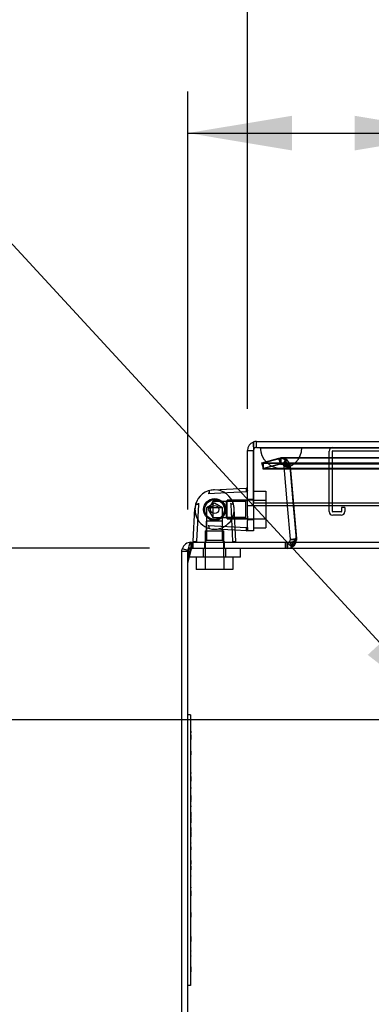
# Model space of a CAD drawing. Header units: inches. Extents: x 1 to 240, y -1 to 159.
# Tile 4 of 30: x 50.2 to 54.42, y 23.3 to 35.13. Entities that reach past the tile are written whole.
import ezdxf
from ezdxf import colors
from ezdxf.entities.mleader import LeaderData, LeaderLine
from ezdxf.enums import TextEntityAlignment as Align
from ezdxf.lldxf.tags import DXFTag
from ezdxf.math import Vec2, Vec3

# ---------------------------------------------------------------- set-up
doc = ezdxf.new("R2010")
doc.units = ezdxf.units.IN
doc.header["$MEASUREMENT"] = 0
for name, color, linetype in [('COM70220', 7, 'Continuous'), ('COM70701-3', 7, 'Continuous'), ('COM70702-12', 7, 'Continuous'), ('COM70703-7', 7, 'Continuous'), ('COM70705-11', 7, 'Continuous'), ('COM70714-3', 7, 'Continuous'), ('Default', 7, 'Continuous'), ('HNG86659-1', 7, 'Continuous'), ('HNG86659-2', 7, 'Continuous'), ('LAB86820', 7, 'Continuous'), ('SCS86661', 7, 'Continuous'), ('WAM30017', 7, 'Continuous')]:
    doc.layers.add(name, color=color, linetype=linetype)
doc.styles.add('SEACAD_Times_New_Roman', font='times.ttf')
tags = doc.linetypes.add('HIDDEN2', pattern=[0.1875, 0.125, -0.0625]).pattern_tags.tags
tags[6:7] = [DXFTag(74, 4), DXFTag(75, 0), DXFTag(340, '0'), DXFTag(46, 0.0), DXFTag(50, 0.0), DXFTag(44, 0.0), DXFTag(45, 0.0)]
tags[4:5] = [DXFTag(74, 4), DXFTag(75, 0), DXFTag(340, '0'), DXFTag(46, 0.0), DXFTag(50, 0.0), DXFTag(44, 0.0), DXFTag(45, 0.0)]
doc.dimstyles.new('HAMMOND_(STH_-_240x160)', dxfattribs={"dimtxt": 1, "dimasz": 1.25, "dimexe": 0.5, "dimexo": 0.5, "dimgap": 0.25, "dimtad": 0, "dimtih": 1, "dimtoh": 1, "dimzin": 0, "dimdsep": 46, "dimtxsty": 'SEACAD_Times_New_Roman', "dimblk1": '_SE_FILLED', "dimblk2": '_SE_FILLED', "dimsah": 1, "dimcen": 0.5, "dimadec": 0, "dimazin": 0, "dimtfac": 0.8, "dimtofl": 0, "dimtmove": 0, "dimatfit": 3, "dimfxl": 1, "dimtolj": 1, "dimtzin": 0, "dimarcsym": 0})

# ---------------------------------------------------------------- blocks, each defined once
blk = doc.blocks.new('SE4')
at = {"layer": 'COM70220', "color": 7, "linetype": 'HIDDEN2'}
for p, q in [((53.093, 29.987), (53.592, 29.987)), ((53.093, 29.986), (53.093, 29.987)), ((53.093, 29.986), (53.592, 29.986)), ((53.342, 29.984), (53.093, 29.986)), ((53.591, 29.986), (53.342, 29.984)), ((53.342, 29.984), (53.592, 29.984)), ((53.591, 29.987), (53.591, 29.986)), ((53.592, 29.987), (86.711, 29.987)), ((53.592, 29.986), (86.711, 29.986)), ((53.592, 29.984), (86.711, 29.984)), ((53.342, 29.738), (53.592, 29.738)), ((53.592, 29.738), (86.711, 29.738))]:
    blk.add_line(p, q, dxfattribs=at)
blk.add_arc((53.342, 29.988), 0.25, 180, 0, dxfattribs=at)
at = {"layer": 'COM70701-3', "color": 7, "linetype": 'HIDDEN2'}
for p, q in [((53.11, 29.804), (53.315, 29.859)), ((53.129, 29.735), (53.11, 29.804)), ((53.315, 29.859), (53.343, 29.863)), ((53.333, 29.79), (53.315, 29.859)), ((53.343, 29.791), (53.343, 29.863)), ((53.363, 29.785), (53.403, 29.844)), ((53.333, 29.79), (53.129, 29.735)), ((53.333, 29.79), (53.343, 29.791)), ((53.343, 29.791), (53.363, 29.785)), ((53.363, 29.785), (53.378, 29.763)), ((53.378, 29.763), (53.447, 29.781)), ((53.378, 29.758), (53.45, 29.764)), ((53.378, 29.763), (53.378, 29.758)), ((53.42, 29.287), (53.378, 29.758)), ((53.447, 29.781), (53.45, 29.764)), ((53.45, 29.764), (53.526, 28.895)), ((53.438, 28.855), (53.477, 28.795)), ((53.517, 28.878), (53.526, 28.877)), ((53.526, 28.895), (53.526, 28.877)), ((53.526, 28.895), (53.526, 28.895)), ((52.225, 28.752), (52.156, 28.772)), ((52.26, 28.85), (52.26, 28.778)), ((52.423, 28.85), (52.423, 28.778)), ((52.663, 28.778), (52.663, 28.85)), ((53.397, 28.85), (53.397, 28.778)), ((53.419, 28.85), (53.419, 28.778)), ((53.442, 28.85), (53.477, 28.795)), ((53.446, 28.85), (53.483, 28.799)), ((53.483, 28.799), (53.477, 28.795))]:
    blk.add_line(p, q, dxfattribs=at)
at = {"layer": 'COM70701-3', "color": 7, "linetype": 'Continuous'}
for p, q in [((53.454, 28.889), (53.42, 29.287)), ((53.44, 28.857), (53.438, 28.855)), ((53.438, 28.855), (53.442, 28.85)), ((53.44, 28.857), (53.446, 28.85)), ((53.454, 28.889), (53.526, 28.895)), ((53.454, 28.889), (53.455, 28.883)), ((53.455, 28.883), (53.517, 28.878)), ((52.152, 28.742), (52.156, 28.772)), ((52.152, 28.742), (52.224, 28.742)), ((52.152, 12.958), (52.152, 28.742)), ((52.225, 28.752), (52.156, 28.772))]:
    blk.add_line(p, q, dxfattribs=at)
at = {"layer": 'COM70701-3', "color": 7, "linetype": 'HIDDEN2'}
for centre, radius, start, end in [((53.342, 29.754), 0.109, 55.8948, 89.8951), ((53.343, 29.755), 0.108, 13.7843, 55.7899), ((53.419, 28.886), 0.108, 306.8348, 355.3824), ((52.26, 28.742), 0.036, 90.0001, 138.53), ((53.418, 28.886), 0.109, 270.0924, 302.6845)]:
    blk.add_arc(centre, radius, start, end, dxfattribs=at)
at = {"layer": 'COM70701-3', "color": 7, "linetype": 'Continuous'}
for centre, radius, start, end in [((53.419, 28.886), 0.036, 306.835, 355.3822), ((52.26, 28.742), 0.108, 90, 163.689), ((52.26, 28.742), 0.036, 138.53, 163.6889)]:
    blk.add_arc(centre, radius, start, end, dxfattribs=at)
at = {"layer": 'COM70702-12', "color": 7, "linetype": 'HIDDEN2'}
for p, q in [((53.336, 29.856), (53.124, 29.801)), ((53.124, 29.801), (87.18, 29.801)), ((53.124, 29.801), (53.124, 29.731)), ((53.336, 29.786), (53.336, 29.856)), ((86.954, 29.859), (53.35, 29.859)), ((53.336, 29.786), (53.124, 29.731)), ((53.124, 29.731), (87.18, 29.731)), ((86.954, 29.787), (53.35, 29.787)), ((53.456, 29.735), (53.43, 29.761)), ((53.43, 29.754), (53.43, 29.761)), ((53.456, 29.729), (53.43, 29.754)), ((53.522, 28.953), (53.456, 29.735)), ((53.456, 29.735), (53.456, 29.729)), ((53.522, 28.947), (53.456, 29.729)), ((53.516, 28.886), (53.516, 28.886)), ((53.517, 28.889), (53.517, 28.895)), ((53.522, 28.953), (53.522, 28.947)), ((53.523, 28.927), (53.523, 28.933)), ((52.224, 28.635), (52.262, 28.787)), ((52.224, 28.605), (52.262, 28.757)), ((52.262, 28.757), (52.262, 28.787)), ((52.276, 28.778), (52.276, 28.85)), ((52.286, 28.778), (52.286, 28.85)), ((53.395, 28.778), (53.395, 28.85))]:
    blk.add_line(p, q, dxfattribs=at)
for centre in [(53.395, 28.933), (53.395, 28.927)]:
    blk.add_ellipse(centre, major_axis=(-0.128, 0), ratio=0.996195, start_param=2.838142, end_param=3.297963, dxfattribs=at)
for points, knots in [([(53.35, 29.859), (53.353, 29.859), (53.356, 29.859), (53.367, 29.855), (53.375, 29.849), (53.391, 29.831), (53.399, 29.819), (53.415, 29.792), (53.422, 29.776), (53.43, 29.761)], [0.1504974, 0.1504974, 0.1504974, 0.1504974, 0.25, 0.25, 0.5, 0.5, 0.75, 0.75, 1, 1, 1, 1]), ([(53.336, 29.786), (53.344, 29.787), (53.352, 29.788), (53.367, 29.786), (53.375, 29.784), (53.391, 29.778), (53.399, 29.774), (53.415, 29.765), (53.422, 29.76), (53.43, 29.754)], [0, 0, 0, 0, 0.25, 0.25, 0.5, 0.5, 0.75, 0.75, 1, 1, 1, 1]), ([(53.395, 28.778), (53.402, 28.778), (53.409, 28.778), (53.422, 28.778), (53.429, 28.778), (53.442, 28.779), (53.448, 28.78), (53.46, 28.783), (53.466, 28.785), (53.476, 28.792), (53.482, 28.797), (53.491, 28.81), (53.495, 28.817), (53.503, 28.836), (53.507, 28.846), (53.513, 28.87), (53.515, 28.882), (53.517, 28.895)], [0, 0, 0, 0, 0.125, 0.125, 0.25, 0.25, 0.375, 0.375, 0.5, 0.5, 0.625, 0.625, 0.75, 0.75, 0.875, 0.875, 1, 1, 1, 1]), ([(53.42, 28.85), (53.421, 28.85), (53.425, 28.85), (53.431, 28.85), (53.439, 28.85), (53.448, 28.85), (53.456, 28.851), (53.464, 28.852), (53.474, 28.854), (53.481, 28.856), (53.485, 28.858)], [0.174992, 0.174992, 0.174992, 0.174992, 0.1885878, 0.2506526, 0.3120425, 0.3726029, 0.4321969, 0.4906952, 0.5479785, 0.6623431, 0.6623431, 0.6623431, 0.6623431]), ([(53.494, 28.862), (53.496, 28.863), (53.5, 28.866), (53.505, 28.871), (53.51, 28.876), (53.514, 28.882), (53.516, 28.887), (53.517, 28.889)], [0.7379534, 0.7379534, 0.7379534, 0.7379534, 0.7882141, 0.843718, 0.8974268, 0.9494645, 1, 1, 1, 1]), ([(52.262, 28.787), (52.264, 28.806), (52.266, 28.822), (52.271, 28.844), (52.273, 28.85), (52.276, 28.85)], [0, 0, 0, 0, 0.5, 0.5, 1, 1, 1, 1]), ([(52.262, 28.757), (52.263, 28.76), (52.264, 28.763), (52.266, 28.768), (52.268, 28.77), (52.27, 28.774), (52.271, 28.775), (52.273, 28.777), (52.275, 28.778), (52.276, 28.778)], [0, 0, 0, 0, 0.25, 0.25, 0.5, 0.5, 0.75, 0.75, 1, 1, 1, 1])]:
    blk.add_open_spline(points, degree=3, knots=knots, dxfattribs=at)
at = {"layer": 'COM70702-12', "color": 7, "linetype": 'Continuous'}
blk.add_open_spline([(53.395, 28.85), (53.398, 28.85), (53.404, 28.85), (53.413, 28.85), (53.418, 28.85), (53.42, 28.85)], degree=3, knots=[0, 0, 0, 0, 0.0630925, 0.1260117, 0.174992, 0.174992, 0.174992, 0.174992], dxfattribs=at)
at = {"layer": 'COM70703-7', "color": 7, "linetype": 'HIDDEN2'}
for p, q in [((53.333, 29.859), (53.129, 29.804)), ((53.129, 29.804), (87.175, 29.804)), ((53.129, 29.735), (53.129, 29.804)), ((53.343, 29.863), (53.333, 29.859)), ((86.961, 29.863), (53.333, 29.863)), ((53.333, 29.79), (53.333, 29.859)), ((53.343, 29.791), (53.343, 29.863)), ((53.397, 29.786), (53.397, 29.848)), ((53.403, 29.844), (53.397, 29.848)), ((53.403, 29.785), (53.403, 29.844)), ((53.333, 29.79), (53.129, 29.735)), ((53.129, 29.735), (87.175, 29.735)), ((53.397, 29.786), (53.343, 29.791)), ((86.961, 29.791), (53.343, 29.791)), ((53.403, 29.785), (53.397, 29.786)), ((53.446, 29.763), (53.403, 29.785)), ((53.446, 29.763), (53.446, 29.781)), ((53.45, 29.758), (53.446, 29.763)), ((53.526, 28.895), (53.45, 29.764)), ((53.45, 29.758), (53.45, 29.764)), ((53.491, 29.287), (53.45, 29.758)), ((53.477, 28.855), (53.477, 28.795)), ((53.483, 28.857), (53.483, 28.799)), ((53.525, 28.877), (53.525, 28.886)), ((53.525, 28.883), (53.525, 28.877)), ((53.526, 28.889), (53.526, 28.895)), ((52.226, 28.752), (52.226, 28.772)), ((52.26, 28.85), (52.26, 28.778)), ((52.26, 28.778), (88.044, 28.778)), ((53.419, 28.85), (53.419, 28.778))]:
    blk.add_line(p, q, dxfattribs=at)
at = {"layer": 'COM70703-7', "color": 7, "linetype": 'Continuous'}
for p, q in [((53.526, 28.889), (53.491, 29.287)), ((53.477, 28.855), (53.483, 28.857)), ((53.525, 28.883), (53.526, 28.889)), ((53.525, 28.886), (53.525, 28.886)), ((52.226, 28.772), (52.224, 28.742)), ((52.224, 12.922), (52.224, 28.742)), ((52.26, 28.85), (88.044, 28.85))]:
    blk.add_line(p, q, dxfattribs=at)
blk.add_arc((53.383, 29.062), 0.228, 296.0218, 308.2777, dxfattribs=at)
blk.add_open_spline([(52.26, 28.85), (52.257, 28.85), (52.254, 28.848), (52.249, 28.841), (52.246, 28.835), (52.24, 28.821), (52.238, 28.813), (52.232, 28.794), (52.229, 28.783), (52.226, 28.772)], degree=3, knots=[0, 0, 0, 0, 0.25, 0.25, 0.5, 0.5, 0.75, 0.75, 1, 1, 1, 1], dxfattribs=at)
at = {"layer": 'COM70703-7', "color": 7, "linetype": 'HIDDEN2'}
blk.add_open_spline([(52.26, 28.778), (52.257, 28.778), (52.254, 28.777), (52.249, 28.775), (52.246, 28.773), (52.24, 28.768), (52.238, 28.765), (52.232, 28.759), (52.229, 28.756), (52.226, 28.752)], degree=3, knots=[0, 0, 0, 0, 0.25, 0.25, 0.5, 0.5, 0.75, 0.75, 1, 1, 1, 1], dxfattribs=at)
at = {"layer": 'COM70705-11', "color": 7, "linetype": 'Continuous'}
for p, q in [((53.009, 29.997), (53.009, 30.055)), ((53.009, 30.054), (53.009, 30.054)), ((53.009, 30.054), (53.009, 29.953)), ((53.009, 30.054), (53.009, 29.952)), ((53.045, 30.06), (87.259, 30.06)), ((52.937, 29.952), (53.009, 29.952)), ((52.937, 29.287), (52.937, 29.952)), ((53.009, 29.997), (53.009, 29.318)), ((53.009, 29.287), (53.009, 29.952)), ((53.009, 29.287), (52.937, 29.287)), ((52.937, 29.162), (52.937, 29.287)), ((53.009, 29.287), (53.009, 29.318)), ((87.295, 29.318), (53.009, 29.318)), ((87.295, 29.287), (53.009, 29.287)), ((53.009, 29.287), (53.009, 29.162)), ((52.937, 29.162), (52.937, 29.113)), ((52.937, 29.03), (52.937, 29.113)), ((53.009, 29.162), (53.009, 29.113)), ((53.009, 29.113), (53.009, 28.988)), ((52.937, 28.988), (52.937, 28.999)), ((53.009, 28.988), (52.937, 28.988))]:
    blk.add_line(p, q, dxfattribs=at)
at = {"layer": 'COM70705-11', "color": 7, "linetype": 'HIDDEN2'}
for p, q in [((53.045, 29.988), (53.045, 30.06)), ((53.045, 29.988), (87.259, 29.988)), ((53.009, 29.363), (52.937, 29.363)), ((52.937, 29.123), (53.009, 29.123))]:
    blk.add_line(p, q, dxfattribs=at)
at = {"layer": 'COM70705-11', "color": 7, "linetype": 'Continuous'}
for radius, start, end in [(0.108, 109.4712, 180), (0.108, 90, 109.4491), (0.036, 177.3202, 180)]:
    blk.add_arc((53.045, 29.952), radius, start, end, dxfattribs=at)
at = {"layer": 'COM70705-11', "color": 7, "linetype": 'HIDDEN2'}
blk.add_arc((53.045, 29.952), 0.036, 90, 177.3202, dxfattribs=at)
at = {"layer": 'COM70705-11', "color": 7, "linetype": 'Continuous'}
blk.add_ellipse((53.045, 29.952), major_axis=(-0.119, 0), ratio=0.908294, start_param=4.712389, end_param=5.019287, dxfattribs=at)
at = {"layer": 'COM70705-11', "color": 7, "linetype": 'HIDDEN2'}
blk.add_ellipse((53.045, 29.952), major_axis=(-0.0396, 0), ratio=0.908294, start_param=4.712389, end_param=5.846853, dxfattribs=at)
at = {"layer": 'COM70714-3', "color": 7, "linetype": 'HIDDEN2'}
for p, q in [((53.918, 29.218), (53.918, 29.945)), ((53.958, 29.218), (53.958, 29.945)), ((53.961, 29.948), (54.688, 29.948)), ((54.063, 29.215), (53.961, 29.215)), ((54.066, 29.269), (54.066, 29.218)), ((54.106, 29.269), (54.066, 29.269)), ((54.106, 29.269), (54.106, 29.218)), ((54.063, 29.175), (53.961, 29.175))]:
    blk.add_line(p, q, dxfattribs=at)
for centre, radius, start, end in [((53.961, 29.945), 0.043, 90, 180), ((53.961, 29.945), 0.003, 90, 180), ((53.961, 29.218), 0.043, 180, 270), ((53.961, 29.218), 0.003, 180, 270), ((54.063, 29.218), 0.003, 270, 0), ((54.063, 29.218), 0.043, 270, 0)]:
    blk.add_arc(centre, radius, start, end, dxfattribs=at)
at = {"layer": 'HNG86659-1', "color": 7, "linetype": 'HIDDEN2'}
for p, q in [((52.466, 29.437), (52.926, 29.459)), ((52.523, 29.34), (52.467, 29.243)), ((52.523, 29.34), (52.523, 29.147)), ((52.614, 29.34), (52.523, 29.34)), ((52.682, 29.34), (52.614, 29.34)), ((52.915, 29.34), (52.682, 29.34)), ((52.915, 29.34), (52.682, 29.34)), ((52.682, 29.34), (52.682, 29.147)), ((52.937, 29.362), (52.915, 29.34)), ((52.915, 29.34), (52.915, 29.147)), ((52.543, 29.319), (52.446, 29.263)), ((52.64, 29.263), (52.446, 29.263)), ((52.446, 29.263), (52.446, 29.104)), ((52.467, 29.243), (52.523, 29.147)), ((52.64, 29.263), (52.543, 29.319)), ((52.64, 29.104), (52.64, 29.263)), ((52.446, 29.104), (52.446, 28.871)), ((52.446, 28.871), (52.446, 29.104)), ((52.64, 29.104), (52.446, 29.104)), ((52.523, 29.147), (52.615, 29.147)), ((52.615, 29.147), (52.682, 29.147)), ((52.64, 28.871), (52.64, 29.104)), ((52.64, 28.871), (52.64, 29.104)), ((52.682, 29.147), (52.915, 29.147)), ((52.915, 29.147), (52.682, 29.147)), ((52.915, 29.147), (52.937, 29.125)), ((52.466, 29.05), (52.926, 29.028)), ((52.792, 28.995), (52.531, 29.008)), ((52.327, 28.862), (52.326, 28.861)), ((52.446, 28.871), (52.425, 28.85)), ((52.64, 28.871), (52.446, 28.871)), ((52.661, 28.85), (52.64, 28.871)), ((52.759, 28.862), (52.759, 28.861))]:
    blk.add_line(p, q, dxfattribs=at)
at = {"layer": 'HNG86659-1', "color": 7, "linetype": 'Continuous'}
for p, q in [((52.531, 29.479), (52.924, 29.499)), ((52.925, 29.459), (52.925, 29.46)), ((52.288, 28.862), (52.307, 29.255)), ((52.349, 29.303), (52.327, 28.863)), ((52.35, 29.32), (52.349, 29.303)), ((52.736, 29.32), (52.737, 29.303)), ((52.737, 29.303), (52.759, 28.863)), ((52.798, 28.862), (52.779, 29.255)), ((52.924, 28.988), (52.792, 28.995)), ((52.925, 29.028), (52.925, 29.027)), ((52.937, 29.027), (52.937, 29.03)), ((52.937, 29.027), (52.937, 29)), ((52.327, 28.863), (52.327, 28.861)), ((52.759, 28.863), (52.759, 28.861))]:
    blk.add_line(p, q, dxfattribs=at)
at = {"layer": 'HNG86659-1', "color": 7, "linetype": 'HIDDEN2'}
for radius in [0.132, 0.132, 0.12]:
    blk.add_circle((52.543, 29.243), radius, dxfattribs=at)
at = {"layer": 'HNG86659-1', "color": 7, "linetype": 'Continuous'}
for centre, radius, start, end in [((52.543, 29.243), 0.236, 90, 164.5311), ((52.543, 29.243), 0.236, 90, 103.6388), ((52.543, 29.243), 0.236, 15.4689, 90), ((52.925, 29.487), 0.0118, 74.6409, 92.8176), ((52.727, 29.494), 0.201, 350.3404, 1.3274), ((52.925, 29.487), 0.0118, 0, 74.6377), ((52.543, 29.243), 0.236, 164.5311, 177.1792), ((52.543, 29.243), 0.236, 2.8208, 15.4689), ((52.925, 29), 0.0118, 267.1824, 285.3591), ((52.727, 28.993), 0.201, 358.6775, 9.6547), ((52.925, 29), 0.0118, 285.3623, 0), ((52.299, 28.862), 0.0118, 177.1792, 198.6889), ((52.299, 28.862), 0.0118, 198.6889, 270), ((52.309, 29.029), 0.172, 262.9472, 272.0517), ((52.776, 29.029), 0.172, 267.9483, 277.0528), ((52.786, 28.862), 0.0118, 270, 341.3111), ((52.786, 28.862), 0.0118, 341.3111, 2.8208)]:
    blk.add_arc(centre, radius, start, end, dxfattribs=at)
at = {"layer": 'HNG86659-1', "color": 7, "linetype": 'HIDDEN2'}
for centre, radius, start, end in [((52.543, 29.243), 0.236, 54.6194, 59.2635), ((52.758, 29.477), 0.172, 357.9483, 7.0528), ((52.543, 29.243), 0.236, 152.3861, 210.7365), ((52.543, 29.243), 0.236, 10.2232, 31.5301), ((52.543, 29.243), 0.236, 177.1792, 210.7365), ((52.543, 29.243), 0.236, 329.2631, 8.9356), ((52.543, 29.243), 0.236, 329.2635, 2.8208), ((52.543, 29.243), 0.236, 210.7365, 329.2635), ((52.758, 29.01), 0.172, 352.9472, 2.0517), ((52.293, 29.059), 0.201, 268.6726, 279.6596), ((52.793, 29.059), 0.201, 260.3453, 271.3225)]:
    blk.add_arc(centre, radius, start, end, dxfattribs=at)
for points, knots in [([(52.48, 29.471), (52.48, 29.469), (52.479, 29.467), (52.479, 29.461), (52.479, 29.457), (52.479, 29.452), (52.479, 29.45), (52.478, 29.446), (52.477, 29.445), (52.475, 29.441), (52.473, 29.44), (52.47, 29.438), (52.468, 29.437), (52.466, 29.437)], [0, 0, 0, 0, 0.25, 0.25, 0.5, 0.5, 0.625, 0.625, 0.75, 0.75, 0.875, 0.875, 1, 1, 1, 1]), ([(52.926, 29.459), (52.926, 29.462), (52.926, 29.463), (52.928, 29.467), (52.929, 29.469), (52.93, 29.471)], [0, 0, 0, 0, 0.5, 0.5, 1, 1, 1, 1]), ([(52.93, 29.471), (52.932, 29.471), (52.934, 29.47), (52.936, 29.47), (52.937, 29.47), (52.937, 29.469)], [0, 0, 0, 0, 0.5, 0.5, 1, 1, 1, 1]), ([(52.48, 29.016), (52.48, 29.018), (52.479, 29.02), (52.479, 29.026), (52.479, 29.03), (52.479, 29.035), (52.479, 29.037), (52.478, 29.04), (52.477, 29.042), (52.475, 29.046), (52.473, 29.047), (52.47, 29.049), (52.468, 29.049), (52.466, 29.05)], [0, 0, 0, 0, 0.25, 0.25, 0.5, 0.5, 0.625, 0.625, 0.75, 0.75, 0.875, 0.875, 1, 1, 1, 1]), ([(52.926, 29.028), (52.926, 29.025), (52.926, 29.023), (52.928, 29.02), (52.929, 29.018), (52.93, 29.016)], [0, 0, 0, 0, 0.5, 0.5, 1, 1, 1, 1]), ([(52.93, 29.016), (52.932, 29.016), (52.934, 29.016), (52.936, 29.017), (52.937, 29.017), (52.937, 29.018)], [0, 0, 0, 0, 0.5, 0.5, 1, 1, 1, 1])]:
    blk.add_open_spline(points, degree=3, knots=knots, dxfattribs=at)
at = {"layer": 'HNG86659-1', "color": 7, "linetype": 'Continuous'}
for points, knots in [([(52.315, 29.306), (52.317, 29.307), (52.32, 29.307), (52.326, 29.307), (52.329, 29.307), (52.334, 29.308), (52.336, 29.308), (52.34, 29.309), (52.342, 29.309), (52.345, 29.312), (52.346, 29.313), (52.348, 29.317), (52.349, 29.318), (52.35, 29.32)], [0, 0, 0, 0, 0.25, 0.25, 0.5, 0.5, 0.625, 0.625, 0.75, 0.75, 0.875, 0.875, 1, 1, 1, 1]), ([(52.771, 29.306), (52.769, 29.307), (52.766, 29.307), (52.76, 29.307), (52.757, 29.307), (52.751, 29.308), (52.75, 29.308), (52.746, 29.309), (52.744, 29.309), (52.741, 29.312), (52.74, 29.313), (52.738, 29.317), (52.737, 29.318), (52.736, 29.32)], [0, 0, 0, 0, 0.25, 0.25, 0.5, 0.5, 0.625, 0.625, 0.75, 0.75, 0.875, 0.875, 1, 1, 1, 1]), ([(52.327, 28.861), (52.325, 28.861), (52.323, 28.86), (52.319, 28.858), (52.317, 28.857), (52.316, 28.857)], [0, 0, 0, 0, 0.5, 0.5, 1, 1, 1, 1]), ([(52.316, 28.857), (52.316, 28.855), (52.316, 28.853), (52.316, 28.85), (52.317, 28.85), (52.317, 28.85)], [0, 0, 0, 0, 0.5, 0.5, 1, 1, 1, 1]), ([(52.759, 28.861), (52.761, 28.861), (52.763, 28.86), (52.767, 28.858), (52.768, 28.857), (52.77, 28.857)], [0, 0, 0, 0, 0.5, 0.5, 1, 1, 1, 1]), ([(52.77, 28.857), (52.77, 28.855), (52.77, 28.853), (52.769, 28.85), (52.769, 28.85), (52.769, 28.85)], [0, 0, 0, 0, 0.5, 0.5, 1, 1, 1, 1])]:
    blk.add_open_spline(points, degree=3, knots=knots, dxfattribs=at)
at = {"layer": 'HNG86659-2', "color": 7, "linetype": 'HIDDEN2'}
for p, q in [((52.474, 29.346), (52.483, 29.346)), ((52.483, 29.346), (52.488, 29.353)), ((52.522, 29.365), (52.53, 29.361)), ((52.53, 29.361), (52.537, 29.366)), ((52.573, 29.363), (52.579, 29.356)), ((52.579, 29.356), (52.588, 29.358)), ((52.619, 29.34), (52.622, 29.331)), ((52.622, 29.331), (52.63, 29.33)), ((52.421, 29.262), (52.427, 29.268)), ((52.427, 29.219), (52.421, 29.225)), ((52.427, 29.268), (52.424, 29.276)), ((52.424, 29.21), (52.427, 29.219)), ((52.439, 29.309), (52.447, 29.312)), ((52.447, 29.312), (52.448, 29.321)), ((52.652, 29.301), (52.651, 29.292)), ((52.651, 29.292), (52.658, 29.287)), ((52.666, 29.251), (52.661, 29.244)), ((52.661, 29.244), (52.666, 29.236)), ((52.447, 29.174), (52.439, 29.177)), ((52.448, 29.165), (52.447, 29.174)), ((52.484, 29.141), (52.475, 29.141)), ((52.488, 29.133), (52.484, 29.141)), ((52.531, 29.126), (52.523, 29.122)), ((52.538, 29.121), (52.531, 29.126)), ((52.58, 29.131), (52.574, 29.124)), ((52.588, 29.129), (52.58, 29.131)), ((52.622, 29.156), (52.62, 29.147)), ((52.631, 29.157), (52.622, 29.156)), ((52.658, 29.201), (52.651, 29.196)), ((52.651, 29.196), (52.652, 29.187))]:
    blk.add_line(p, q, dxfattribs=at)
for radius in [0.118, 0.0492]:
    blk.add_circle((52.543, 29.243), radius, dxfattribs=at)
for start, end in [(123.786, 140.6783), (99.7681, 116.6604), (75.7503, 92.6426), (51.7324, 68.6247), (27.7145, 44.6069), (171.5538, 188.4462), (147.8038, 164.6962), (195.5717, 212.464), (3.6967, 20.589), (339.6788, 356.5712), (219.5896, 236.4819), (243.6074, 260.4997), (267.6253, 284.5176), (291.6431, 308.5354), (315.661, 332.5533)]:
    blk.add_arc((52.543, 29.243), 0.123, start, end, dxfattribs=at)
at = {"layer": 'LAB86820', "color": 7, "linetype": 'HIDDEN2'}
for p, q in [((52.254, 26.778), (52.224, 26.778)), ((52.254, 26.778), (52.254, 23.528)), ((52.259, 26.548), (52.259, 26.625)), ((52.259, 26.613), (52.259, 26.613)), ((52.259, 26.56), (52.254, 26.56)), ((52.259, 26.548), (52.254, 26.548)), ((52.259, 26.58), (52.259, 26.561)), ((52.259, 26.539), (52.259, 26.48)), ((52.259, 26.468), (52.254, 26.468)), ((52.259, 26.458), (52.254, 26.458)), ((52.259, 26.457), (52.254, 26.457)), ((52.259, 26.427), (52.254, 26.427)), ((52.259, 26.416), (52.254, 26.416)), ((52.259, 26.407), (52.254, 26.407)), ((52.259, 26.398), (52.254, 26.398)), ((52.259, 26.387), (52.254, 26.387)), ((52.259, 26.375), (52.254, 26.375)), ((52.259, 26.372), (52.254, 26.372)), ((52.259, 26.37), (52.254, 26.37)), ((52.259, 26.457), (52.259, 26.468)), ((52.259, 26.427), (52.259, 26.457)), ((52.259, 26.416), (52.259, 26.427)), ((52.259, 26.398), (52.259, 26.407)), ((52.259, 26.387), (52.259, 26.398)), ((52.259, 26.375), (52.259, 26.387)), ((52.259, 26.37), (52.259, 26.372)), ((52.259, 26.366), (52.254, 26.366)), ((52.259, 26.365), (52.254, 26.365)), ((52.259, 26.356), (52.254, 26.356)), ((52.259, 26.354), (52.254, 26.354)), ((52.259, 26.341), (52.254, 26.341)), ((52.259, 26.331), (52.254, 26.331)), ((52.259, 26.299), (52.254, 26.299)), ((52.259, 26.356), (52.259, 26.366)), ((52.259, 26.343), (52.259, 26.299)), ((52.259, 26.288), (52.259, 26.341)), ((52.259, 26.23), (52.259, 26.272)), ((52.26, 26.156), (52.253, 26.156)), ((52.259, 26.23), (52.254, 26.23)), ((52.259, 26.225), (52.254, 26.225)), ((52.259, 26.224), (52.254, 26.224)), ((52.259, 26.221), (52.254, 26.221)), ((52.259, 26.215), (52.254, 26.215)), ((52.259, 26.205), (52.254, 26.205)), ((52.259, 26.204), (52.254, 26.204)), ((52.259, 26.195), (52.254, 26.195)), ((52.259, 26.193), (52.254, 26.193)), ((52.259, 26.174), (52.254, 26.174)), ((52.259, 26.17), (52.254, 26.17)), ((52.259, 26.166), (52.254, 26.166)), ((52.259, 26.221), (52.259, 26.23)), ((52.259, 26.212), (52.259, 26.215)), ((52.259, 26.193), (52.259, 26.204)), ((52.259, 26.174), (52.259, 26.193)), ((52.259, 26.173), (52.259, 26.174)), ((52.259, 26.123), (52.259, 26.165)), ((52.259, 26.123), (52.254, 26.123)), ((52.259, 26.123), (52.254, 26.123)), ((52.259, 26.12), (52.254, 26.12)), ((52.259, 26.115), (52.254, 26.115)), ((52.259, 26.109), (52.254, 26.109)), ((52.259, 26.102), (52.254, 26.102)), ((52.259, 26.094), (52.254, 26.094)), ((52.259, 26.084), (52.254, 26.084)), ((52.259, 26.073), (52.254, 26.073)), ((52.259, 26.071), (52.254, 26.071)), ((52.259, 26.062), (52.254, 26.062)), ((52.259, 26.056), (52.254, 26.056)), ((52.259, 26.052), (52.254, 26.052)), ((52.259, 26.046), (52.254, 26.046)), ((52.259, 26.045), (52.254, 26.045)), ((52.259, 26.12), (52.259, 26.123)), ((52.259, 26.109), (52.259, 26.12)), ((52.259, 26.094), (52.259, 26.102)), ((52.259, 26.071), (52.259, 26.094)), ((52.259, 26.084), (52.259, 26.073)), ((52.259, 26.052), (52.259, 26.062)), ((52.259, 26.045), (52.259, 26.052)), ((52.259, 26.039), (52.259, 25.98)), ((52.259, 26.015), (52.259, 26.022)), ((52.259, 25.968), (52.254, 25.968)), ((52.259, 25.958), (52.254, 25.958)), ((52.259, 25.957), (52.254, 25.957)), ((52.259, 25.927), (52.254, 25.927)), ((52.259, 25.917), (52.254, 25.917)), ((52.259, 25.957), (52.259, 25.968)), ((52.259, 25.927), (52.259, 25.957)), ((52.259, 25.929), (52.259, 25.956)), ((52.259, 25.917), (52.259, 25.927)), ((52.259, 25.882), (52.259, 25.909)), ((52.259, 25.905), (52.259, 25.892)), ((52.259, 25.891), (52.254, 25.891)), ((52.259, 25.88), (52.254, 25.88)), ((52.259, 25.825), (52.254, 25.825)), ((52.259, 25.816), (52.254, 25.816)), ((52.259, 25.815), (52.254, 25.815)), ((52.259, 25.813), (52.254, 25.813)), ((52.259, 25.812), (52.254, 25.812)), ((52.259, 25.798), (52.254, 25.798)), ((52.259, 25.798), (52.254, 25.798)), ((52.259, 25.815), (52.259, 25.87)), ((52.259, 25.859), (52.259, 25.858)), ((52.259, 25.809), (52.259, 25.752)), ((52.259, 25.769), (52.259, 25.788)), ((52.259, 25.763), (52.254, 25.763)), ((52.259, 25.752), (52.254, 25.752)), ((52.259, 25.751), (52.254, 25.751)), ((52.259, 25.746), (52.254, 25.746)), ((52.259, 25.738), (52.254, 25.738)), ((52.259, 25.736), (52.254, 25.736)), ((52.259, 25.734), (52.254, 25.734)), ((52.259, 25.729), (52.254, 25.729)), ((52.259, 25.728), (52.254, 25.728)), ((52.259, 25.708), (52.254, 25.708)), ((52.259, 25.705), (52.254, 25.705)), ((52.259, 25.704), (52.254, 25.704)), ((52.259, 25.704), (52.254, 25.704)), ((52.259, 25.696), (52.254, 25.696)), ((52.259, 25.696), (52.254, 25.696)), ((52.259, 25.685), (52.254, 25.685)), ((52.259, 25.674), (52.254, 25.674)), ((52.259, 25.673), (52.254, 25.673)), ((52.259, 25.673), (52.254, 25.673)), ((52.259, 25.67), (52.254, 25.67)), ((52.259, 25.668), (52.254, 25.668)), ((52.259, 25.664), (52.254, 25.664)), ((52.259, 25.664), (52.254, 25.664)), ((52.259, 25.734), (52.259, 25.757)), ((52.259, 25.746), (52.259, 25.736)), ((52.259, 25.728), (52.259, 25.738)), ((52.259, 25.708), (52.259, 25.728)), ((52.259, 25.704), (52.259, 25.708)), ((52.259, 25.704), (52.259, 25.704)), ((52.259, 25.696), (52.259, 25.704)), ((52.259, 25.696), (52.259, 25.696)), ((52.259, 25.673), (52.259, 25.696)), ((52.259, 25.685), (52.259, 25.674)), ((52.259, 25.664), (52.259, 25.664)), ((52.259, 25.653), (52.259, 25.664)), ((52.259, 25.654), (52.254, 25.654)), ((52.259, 25.653), (52.254, 25.653)), ((52.259, 25.644), (52.254, 25.644)), ((52.259, 25.635), (52.254, 25.635)), ((52.259, 25.63), (52.254, 25.63)), ((52.259, 25.629), (52.254, 25.629)), ((52.259, 25.624), (52.254, 25.624)), ((52.259, 25.612), (52.254, 25.612)), ((52.259, 25.609), (52.254, 25.609)), ((52.259, 25.607), (52.254, 25.607)), ((52.259, 25.596), (52.254, 25.596)), ((52.259, 25.595), (52.254, 25.595)), ((52.259, 25.56), (52.254, 25.56)), ((52.259, 25.549), (52.254, 25.549)), ((52.259, 25.549), (52.254, 25.549)), ((52.259, 25.635), (52.259, 25.644)), ((52.259, 25.624), (52.259, 25.635)), ((52.259, 25.612), (52.259, 25.624)), ((52.259, 25.607), (52.259, 25.549)), ((52.259, 25.587), (52.259, 25.583)), ((52.259, 25.549), (52.259, 25.573)), ((52.259, 25.528), (52.254, 25.528)), ((52.259, 25.528), (52.254, 25.528)), ((52.259, 25.493), (52.254, 25.493)), ((52.259, 25.482), (52.254, 25.482)), ((52.259, 25.481), (52.254, 25.481)), ((52.259, 25.475), (52.254, 25.475)), ((52.259, 25.466), (52.254, 25.466)), ((52.259, 25.455), (52.254, 25.455)), ((52.259, 25.443), (52.254, 25.443)), ((52.259, 25.44), (52.254, 25.44)), ((52.259, 25.435), (52.254, 25.435)), ((52.259, 25.425), (52.254, 25.425)), ((52.259, 25.424), (52.254, 25.424)), ((52.259, 25.539), (52.259, 25.482)), ((52.259, 25.466), (52.259, 25.475)), ((52.259, 25.455), (52.259, 25.466)), ((52.259, 25.443), (52.259, 25.455)), ((52.259, 25.424), (52.259, 25.435)), ((52.259, 25.424), (52.259, 25.38)), ((52.259, 25.371), (52.259, 25.312)), ((52.259, 25.337), (52.259, 25.357)), ((52.259, 25.258), (52.254, 25.258)), ((52.259, 25.249), (52.254, 25.249)), ((52.259, 25.232), (52.254, 25.232)), ((52.259, 25.222), (52.254, 25.222)), ((52.259, 25.221), (52.254, 25.221)), ((52.259, 25.202), (52.254, 25.202)), ((52.259, 25.202), (52.254, 25.202)), ((52.259, 25.198), (52.254, 25.198)), ((52.259, 25.258), (52.259, 25.3)), ((52.259, 25.263), (52.259, 25.296)), ((52.259, 25.249), (52.259, 25.258)), ((52.259, 25.228), (52.259, 25.243)), ((52.259, 25.242), (52.259, 25.238)), ((52.259, 25.221), (52.259, 25.232)), ((52.259, 25.202), (52.259, 25.221)), ((52.259, 25.198), (52.259, 25.202)), ((52.259, 25.191), (52.259, 25.158)), ((52.26, 25.109), (52.253, 25.109)), ((52.259, 25.158), (52.254, 25.158)), ((52.259, 25.147), (52.254, 25.147)), ((52.259, 25.145), (52.254, 25.145)), ((52.259, 25.134), (52.254, 25.134)), ((52.259, 25.133), (52.254, 25.133)), ((52.259, 25.13), (52.254, 25.13)), ((52.259, 25.124), (52.254, 25.124)), ((52.259, 25.121), (52.254, 25.121)), ((52.259, 25.119), (52.254, 25.119)), ((52.259, 25.109), (52.254, 25.109)), ((52.259, 25.147), (52.259, 25.158)), ((52.259, 25.134), (52.259, 25.145)), ((52.259, 25.13), (52.259, 25.133)), ((52.259, 25.124), (52.259, 25.13)), ((52.259, 25.121), (52.259, 25.124)), ((52.259, 25.066), (52.259, 25.109)), ((52.259, 25.067), (52.254, 25.067)), ((52.259, 25.066), (52.254, 25.066)), ((52.259, 25.064), (52.254, 25.064)), ((52.259, 25.063), (52.254, 25.063)), ((52.259, 25.054), (52.254, 25.054)), ((52.259, 25.053), (52.254, 25.053)), ((52.259, 25.044), (52.254, 25.044)), ((52.259, 25.04), (52.254, 25.04)), ((52.259, 25.031), (52.254, 25.031)), ((52.259, 25.029), (52.254, 25.029)), ((52.259, 24.978), (52.254, 24.978)), ((52.259, 24.973), (52.254, 24.973)), ((52.259, 24.963), (52.254, 24.963)), ((52.259, 24.962), (52.254, 24.962)), ((52.259, 25.064), (52.259, 25.066)), ((52.259, 25.053), (52.259, 25.064)), ((52.259, 25.044), (52.259, 25.054)), ((52.259, 25.029), (52.259, 25.04)), ((52.259, 25.029), (52.259, 24.985)), ((52.259, 25.003), (52.259, 25.019)), ((52.259, 24.962), (52.259, 24.973)), ((52.259, 24.962), (52.259, 24.918)), ((52.259, 24.948), (52.259, 24.959)), ((52.259, 24.905), (52.254, 24.905)), ((52.259, 24.894), (52.254, 24.894)), ((52.259, 24.893), (52.254, 24.893)), ((52.259, 24.888), (52.254, 24.888)), ((52.259, 24.88), (52.254, 24.88)), ((52.259, 24.877), (52.254, 24.877)), ((52.259, 24.867), (52.254, 24.867)), ((52.259, 24.938), (52.259, 24.938)), ((52.259, 24.894), (52.259, 24.905)), ((52.259, 24.877), (52.259, 24.893)), ((52.259, 24.867), (52.259, 24.877)), ((52.259, 24.861), (52.259, 24.867)), ((52.259, 24.799), (52.259, 24.854)), ((52.259, 24.843), (52.259, 24.842)), ((52.259, 24.825), (52.259, 24.833)), ((52.259, 24.809), (52.254, 24.809)), ((52.259, 24.8), (52.254, 24.8)), ((52.259, 24.799), (52.254, 24.799)), ((52.259, 24.791), (52.254, 24.791)), ((52.259, 24.749), (52.254, 24.749)), ((52.259, 24.749), (52.254, 24.749)), ((52.259, 24.746), (52.254, 24.746)), ((52.259, 24.746), (52.254, 24.746)), ((52.259, 24.736), (52.254, 24.736)), ((52.259, 24.735), (52.254, 24.735)), ((52.259, 24.735), (52.254, 24.735)), ((52.259, 24.728), (52.254, 24.728)), ((52.259, 24.72), (52.254, 24.72)), ((52.259, 24.749), (52.259, 24.791)), ((52.259, 24.746), (52.259, 24.749)), ((52.259, 24.735), (52.259, 24.746)), ((52.259, 24.72), (52.259, 24.728)), ((52.259, 24.698), (52.259, 24.72)), ((52.259, 24.71), (52.254, 24.71)), ((52.259, 24.699), (52.254, 24.699)), ((52.259, 24.698), (52.254, 24.698)), ((52.259, 24.695), (52.254, 24.695)), ((52.259, 24.688), (52.254, 24.688)), ((52.259, 24.678), (52.254, 24.678)), ((52.259, 24.671), (52.254, 24.671)), ((52.259, 24.67), (52.254, 24.67)), ((52.259, 24.594), (52.254, 24.594)), ((52.259, 24.71), (52.259, 24.699)), ((52.259, 24.678), (52.259, 24.688)), ((52.259, 24.665), (52.259, 24.606)), ((52.259, 24.648), (52.259, 24.624)), ((52.259, 24.583), (52.259, 24.594)), ((52.259, 24.584), (52.254, 24.584)), ((52.259, 24.583), (52.254, 24.583)), ((52.259, 24.553), (52.254, 24.553)), ((52.259, 24.543), (52.254, 24.543)), ((52.259, 24.537), (52.254, 24.537)), ((52.259, 24.536), (52.254, 24.536)), ((52.259, 24.534), (52.254, 24.534)), ((52.259, 24.523), (52.254, 24.523)), ((52.259, 24.51), (52.254, 24.51)), ((52.259, 24.5), (52.254, 24.5)), ((52.259, 24.499), (52.254, 24.499)), ((52.259, 24.553), (52.259, 24.583)), ((52.259, 24.561), (52.259, 24.578)), ((52.259, 24.543), (52.259, 24.553)), ((52.259, 24.534), (52.259, 24.536)), ((52.259, 24.523), (52.259, 24.534)), ((52.259, 24.504), (52.259, 24.51)), ((52.259, 24.452), (52.259, 24.497)), ((52.259, 24.452), (52.254, 24.452)), ((52.259, 24.442), (52.254, 24.442)), ((52.259, 24.442), (52.254, 24.442)), ((52.259, 24.432), (52.254, 24.432)), ((52.259, 24.431), (52.254, 24.431)), ((52.259, 24.428), (52.254, 24.428)), ((52.259, 24.425), (52.254, 24.425)), ((52.259, 24.418), (52.254, 24.418)), ((52.259, 24.415), (52.254, 24.415)), ((52.259, 24.394), (52.254, 24.394)), ((52.259, 24.394), (52.254, 24.394)), ((52.259, 24.359), (52.254, 24.359)), ((52.259, 24.442), (52.259, 24.452)), ((52.259, 24.431), (52.259, 24.442)), ((52.259, 24.425), (52.259, 24.428)), ((52.259, 24.418), (52.259, 24.425)), ((52.259, 24.415), (52.259, 24.418)), ((52.259, 24.405), (52.259, 24.348)), ((52.26, 24.252), (52.253, 24.252)), ((52.259, 24.348), (52.254, 24.348)), ((52.259, 24.347), (52.254, 24.347)), ((52.259, 24.347), (52.254, 24.347)), ((52.259, 24.293), (52.254, 24.293)), ((52.259, 24.284), (52.254, 24.284)), ((52.259, 24.283), (52.254, 24.283)), ((52.259, 24.279), (52.254, 24.279)), ((52.259, 24.274), (52.254, 24.274)), ((52.259, 24.27), (52.254, 24.27)), ((52.259, 24.269), (52.254, 24.269)), ((52.259, 24.263), (52.254, 24.263)), ((52.259, 24.261), (52.254, 24.261)), ((52.259, 24.248), (52.254, 24.248)), ((52.259, 24.344), (52.259, 24.347)), ((52.259, 24.283), (52.259, 24.337)), ((52.259, 24.326), (52.259, 24.326)), ((52.259, 24.263), (52.259, 24.274)), ((52.259, 24.205), (52.259, 24.248)), ((52.259, 24.206), (52.254, 24.206)), ((52.259, 24.205), (52.254, 24.205)), ((52.259, 24.205), (52.254, 24.205)), ((52.259, 24.203), (52.254, 24.203)), ((52.259, 24.198), (52.254, 24.198)), ((52.259, 24.192), (52.254, 24.192)), ((52.259, 24.19), (52.254, 24.19)), ((52.259, 24.18), (52.254, 24.18)), ((52.259, 24.179), (52.254, 24.179)), ((52.259, 24.169), (52.254, 24.169)), ((52.259, 24.203), (52.259, 24.205)), ((52.259, 24.192), (52.259, 24.203)), ((52.259, 24.19), (52.259, 24.192)), ((52.259, 24.182), (52.259, 24.19)), ((52.259, 24.169), (52.259, 24.179)), ((52.259, 24.125), (52.259, 24.169)), ((52.259, 24.054), (52.254, 24.054)), ((52.259, 24.053), (52.254, 24.053)), ((52.259, 24.115), (52.259, 24.056)), ((52.259, 24.092), (52.259, 24.077)), ((52.259, 24.023), (52.259, 24.044)), ((52.259, 24.002), (52.259, 24.044)), ((52.259, 24.002), (52.254, 24.002)), ((52.259, 24), (52.254, 24)), ((52.259, 23.993), (52.254, 23.993)), ((52.259, 23.99), (52.254, 23.99)), ((52.259, 23.98), (52.254, 23.98)), ((52.259, 23.97), (52.254, 23.97)), ((52.259, 23.93), (52.254, 23.93)), ((52.259, 23.919), (52.254, 23.919)), ((52.259, 23.909), (52.254, 23.909)), ((52.259, 23.993), (52.259, 24.002)), ((52.259, 23.928), (52.259, 23.98)), ((52.259, 23.943), (52.259, 23.939)), ((52.259, 23.867), (52.259, 23.919)), ((52.259, 23.869), (52.254, 23.869)), ((52.259, 23.813), (52.254, 23.813)), ((52.259, 23.803), (52.254, 23.803)), ((52.259, 23.787), (52.254, 23.787)), ((52.259, 23.777), (52.254, 23.777)), ((52.259, 23.776), (52.254, 23.776)), ((52.259, 23.882), (52.259, 23.878)), ((52.259, 23.813), (52.259, 23.855)), ((52.259, 23.803), (52.259, 23.813)), ((52.259, 23.776), (52.259, 23.787)), ((52.259, 23.764), (52.259, 23.776)), ((52.259, 23.757), (52.254, 23.757)), ((52.259, 23.753), (52.254, 23.753)), ((52.259, 23.739), (52.254, 23.739)), ((52.259, 23.738), (52.254, 23.738)), ((52.259, 23.703), (52.254, 23.703)), ((52.259, 23.692), (52.254, 23.692)), ((52.259, 23.692), (52.254, 23.692)), ((52.259, 23.75), (52.259, 23.692)), ((52.254, 23.528), (52.224, 23.528))]:
    blk.add_line(p, q, dxfattribs=at)
at = {"layer": 'SCS86661', "color": 7, "linetype": 'Continuous'}
for p, q in [((53.009, 29.465), (53.009, 29.465)), ((53.009, 29.354), (53.009, 29.354)), ((53.159, 29.287), (53.159, 29.133)), ((53.009, 29.133), (53.159, 29.133)), ((53.159, 29.133), (53.159, 29.022)), ((53.009, 29.022), (53.159, 29.022))]:
    blk.add_line(p, q, dxfattribs=at)
at = {"layer": 'SCS86661', "color": 7, "linetype": 'HIDDEN2'}
for p, q in [((53.009, 29.465), (53.159, 29.465)), ((53.159, 29.465), (53.159, 29.354)), ((52.694, 29.13), (52.694, 29.356)), ((53.009, 29.356), (52.694, 29.356)), ((53.009, 29.354), (53.159, 29.354)), ((53.159, 29.354), (53.159, 29.287)), ((52.694, 29.13), (53.009, 29.13)), ((52.43, 28.988), (52.656, 28.988)), ((52.43, 28.988), (52.43, 28.673)), ((52.656, 28.673), (52.656, 28.988)), ((52.322, 28.673), (52.322, 28.523)), ((52.432, 28.673), (52.432, 28.523)), ((52.653, 28.673), (52.653, 28.523)), ((52.764, 28.673), (52.764, 28.523)), ((52.432, 28.523), (52.322, 28.523)), ((52.653, 28.523), (52.432, 28.523)), ((52.764, 28.523), (52.653, 28.523))]:
    blk.add_line(p, q, dxfattribs=at)
at = {"layer": 'WAM30017', "color": 7, "linetype": 'HIDDEN2'}
for p, q in [((52.259, 28.778), (52.23, 28.778)), ((52.23, 28.778), (52.23, 28.673)), ((52.405, 28.778), (52.405, 28.673)), ((52.68, 28.673), (52.68, 28.778)), ((52.855, 28.673), (52.855, 28.778)), ((52.855, 28.673), (52.23, 28.673))]:
    blk.add_line(p, q, dxfattribs=at)
blk = doc.blocks.new('DMBLK780')
at = {"layer": 'Default', "linetype": 'Continuous', "transparency": 16777216}
for points in [[(54.187, 38.922), (52.937, 38.714), (54.187, 38.506)], [(86.117, 38.922), (86.117, 38.506), (87.367, 38.714)]]:
    blk.add_hatch(color=7, dxfattribs=at).paths.add_polyline_path(points)
at = {"layer": 'Default', "color": 7, "linetype": 'Continuous', "transparency": 16777216}
for p, q in [((52.937, 30.452), (52.937, 39.214)), ((87.367, 30.452), (87.367, 39.214)), ((67.704, 38.714), (52.937, 38.714)), ((87.367, 38.714), (72.599, 38.714))]:
    blk.add_line(p, q, dxfattribs=at)
at = {"layer": 'Default', "color": 7, "linetype": 'Continuous', "transparency": 16777216, "style": 'SEACAD_Times_New_Roman'}
for s, p in [('34.43', (68.445, 39.214)), ('DOOR', (68.054, 37.714))]:
    blk.add_text(s, height=1, dxfattribs=at).set_placement(p, align=Align.TOP_LEFT)
blk = doc.blocks.new('_SE_FILLED')
at = {"color": 0}
blk.add_line((0, 0), (-1, 0), dxfattribs=at)
blk.add_solid([(0, 0), (-1, -0.1665), (-1, 0.1665), (0, 0)], dxfattribs=at)
blk = doc.blocks.new('DMBLK787')
at = {"layer": 'Default', "linetype": 'Continuous', "transparency": 16777216}
for points in [[(46.963, 30.028), (47.171, 28.778), (47.38, 30.028)], [(46.963, 25.468), (47.38, 25.468), (47.171, 26.718)]]:
    blk.add_hatch(color=7, dxfattribs=at).paths.add_polyline_path(points)
at = {"layer": 'Default', "color": 7, "linetype": 'Continuous', "transparency": 16777216}
for p, q in [((47.171, 31.278), (47.171, 28.778)), ((51.76, 28.778), (46.671, 28.778)), ((54.974, 26.718), (46.671, 26.718)), ((47.171, 26.718), (47.171, 24.218))]:
    blk.add_line(p, q, dxfattribs=at)
at = {"layer": 'Default', "color": 7, "linetype": 'Continuous', "transparency": 16777216, "style": 'SEACAD_Times_New_Roman'}
for s, p in [('2.06', (44.629, 28.248)), ('I/S', (47.984, 28.248))]:
    blk.add_text(s, height=1, dxfattribs=at).set_placement(p, align=Align.TOP_LEFT)
blk = doc.blocks.new('DMBLK788')
at = {"layer": 'Default', "linetype": 'Continuous', "transparency": 16777216}
for points in [[(53.474, 33.972), (52.224, 33.764), (53.474, 33.555)], [(54.224, 33.972), (54.224, 33.555), (55.474, 33.764)]]:
    blk.add_hatch(color=7, dxfattribs=at).paths.add_polyline_path(points)
at = {"layer": 'Default', "color": 7, "linetype": 'Continuous', "transparency": 16777216}
for p, q in [((52.224, 29.242), (52.224, 34.264)), ((55.474, 27.218), (55.474, 34.264)), ((52.224, 33.764), (56.078, 33.764)), ((56.078, 33.764), (56.578, 33.764))]:
    blk.add_line(p, q, dxfattribs=at)
at = {"layer": 'Default', "color": 7, "linetype": 'Continuous', "transparency": 16777216, "style": 'SEACAD_Times_New_Roman'}
for s, p in [('I/S', (60.282, 34.264)), ('3.25', (56.928, 34.264))]:
    blk.add_text(s, height=1, dxfattribs=at).set_placement(p, align=Align.TOP_LEFT)

msp = doc.modelspace()

# ---------------------------------------------------------------- block references
at = {"layer": 'Default'}
msp.add_blockref('SE4', (0, 0), dxfattribs=at)

# ---------------------------------------------------------------- dimensions: what is measured, and where the dimension line sits
at = {"layer": 'Default', "color": 7, "linetype": 'Continuous'}
dim = msp.add_linear_dim(base=(52.937, 38.714), p1=(87.367, 29.952), p2=(52.937, 29.952), text='\\A1;<>\\PDOOR', dimstyle='HAMMOND_(STH_-_240x160)', dxfattribs=at)
dim.commit()
dim.dimension.update_dxf_attribs({"geometry": 'DMBLK780', "text_midpoint": (70.152, 38.714), "dimtype": 160})
dim = msp.add_linear_dim(base=(55.474, 33.764), p1=(52.224, 28.742), p2=(55.474, 26.718), text='\\A1;<> I/S', dimstyle='HAMMOND_(STH_-_240x160)', override={"dimtmove": 1}, dxfattribs=at)
dim.commit()
dim.dimension.update_dxf_attribs({"geometry": 'DMBLK788', "text_midpoint": (56.578, 33.764), "dimtype": 160})
dim = msp.add_linear_dim(base=(47.171, 26.718), p1=(52.26, 28.778), p2=(55.474, 26.718), angle=90, text='\\A1;<> I/S', dimstyle='HAMMOND_(STH_-_240x160)', dxfattribs=at)
dim.commit()
dim.dimension.update_dxf_attribs({"geometry": 'DMBLK787', "text_midpoint": (47.171, 27.748), "dimtype": 160})

# ---------------------------------------------------------------- leaders
ml = msp.add_multileader_mtext('Standard', dxfattribs=at)
ml.set_content('{\\pxsm0.9;\\fTimes New Roman|b0||i0||c0|p34;\\W1.;GROUND STUD\\PBODY\\P}', color=7)
ml.set_leader_properties()
ml.build(insert=Vec2(0, 0))
ml.multileader.update_dxf_attribs({"dogleg_length": 0, "arrow_head_size": 1.25})
ctx = ml.context
ctx.base_point, ctx.char_height, ctx.arrow_head_size, ctx.landing_gap_size = Vec3(37.724, 33.656), 1, 1.25, 0.35
ctx.text_align_type = 1
notes = []
notes.append((ctx, [(0, (1, 1, 0), (48.605, 34.066), (-1, 0), 0, [(0, [(55.38, 26.718)], 0, [])])]))
ctx.mtext.insert, ctx.mtext.alignment = Vec3(43.034, 34.577), 2
for ctx, leaders in notes:
    for number, flags, end, landing, length, lines in leaders:
        leader = LeaderData()
        leader.index, (leader.has_last_leader_line, leader.has_dogleg_vector, leader.attachment_direction) = number, flags
        leader.last_leader_point, leader.dogleg_vector, leader.dogleg_length = Vec3(end), Vec3(landing), length
        for number, points, colour, breaks in lines:
            line = LeaderLine()
            line.index, line.vertices, line.color, line.breaks = number, Vec3.list(points), colors.encode_raw_color(colour), breaks
            leader.lines.append(line)
        ctx.leaders.append(leader)

doc.saveas('drawing.dxf')
